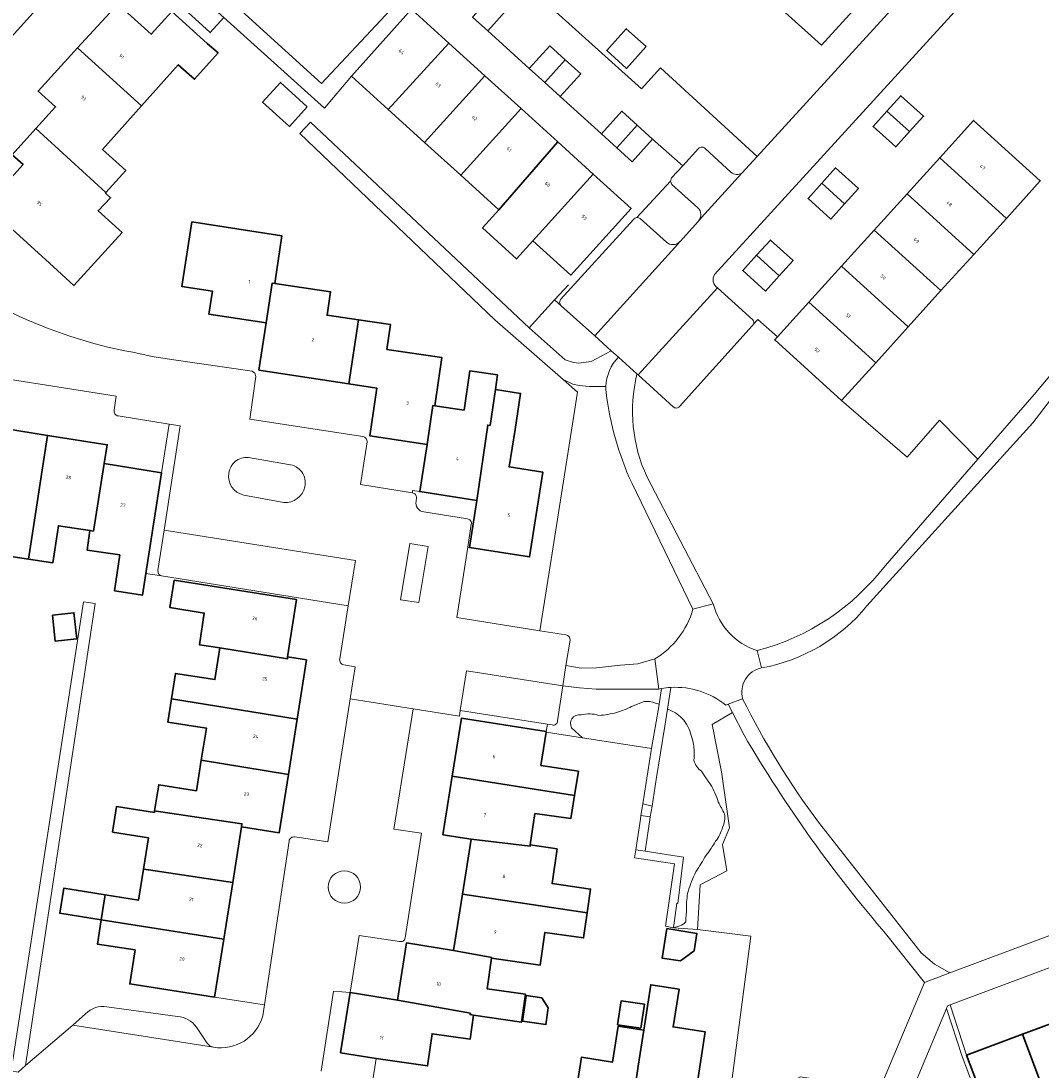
# Model space of a CAD drawing. Header units: metres. Extents: x 197700 to 204338, y 317132 to 325229.
# Tile 202 of 256: x 199331 to 199438, y 319526 to 319636. Entities that reach past the tile are written whole.
import ezdxf
from ezdxf.enums import TextEntityAlignment as Align

# ---------------------------------------------------------------- set-up
doc = ezdxf.new("R2010")
doc.units = ezdxf.units.M
for name, color, linetype, lineweight in [('B-WE-GR-BEPLANTING_CULTUUR_BODEMBEDEKKER-GV', 90, 'Continuous', 18), ('B-WE-GR-BEPLANTING_CULTUUR_HEESTERS-GV', 90, 'Continuous', 18), ('B-WE-IE-TERREINAFSCHEIDING_KUNSTMATIG_HEKWERK-G', 20, 'IE-TERREINAFSCHEIDING-KUNSTMATIG', 18), ('B-WE-OG-BEBOUWING-GV', 7, 'Continuous', 35), ('B-WE-OG-BEBOUWING-T18', 10, 'Continuous', 18), ('B-WE-OG-TERREIN_CULTUURSCHEIDING-GV', 7, 'Continuous', 18), ('B-WE-OG-TERREIN_ERF-GV', 7, 'Continuous', 18), ('B-WE-VH-VERHARDING_ASFALT-GV', 252, 'Continuous', 18), ('B-WE-VH-VERHARDING_BEDRIJFSVLOERPLAAT-GV', 252, 'Continuous', 18), ('B-WE-VH-VERHARDING_BETONSTRAATSTEEN-GV', 252, 'Continuous', 18), ('B-WE-VH-VERHARDING_FUNDERING_ZAND-GV', 7, 'Continuous', 18), ('B-WE-VH-VERHARDING_HALFVERHARDING_GRIND-GV', 252, 'Continuous', 18), ('B-WE-VH-VERHARDING_OPEN-GV', 252, 'Continuous', 18), ('B-WE-VH-VERHARDING_STRAATBAKSTEEN-GV', 252, 'Continuous', 18), ('B-WE-VH-VERHARDING_TEGEL-GV', 252, 'Continuous', 18)]:
    doc.layers.add(name, color=color, linetype=linetype, lineweight=lineweight)
doc.styles.add('NLCS-ISO-M200-T18', font='NLCS-ISO.ttf', dxfattribs={"height": 0.36})
doc.linetypes.add('IE-TERREINAFSCHEIDING-KUNSTMATIG', pattern='A,4,[82,NLCS.SHX,S=0.75,R=90,X=0,Y=0],4,-2', length=10)

msp = doc.modelspace()

# ---------------------------------------------------------------- linework, layer by layer
at = {"layer": 'B-WE-GR-BEPLANTING_CULTUUR_BODEMBEDEKKER-GV'}
for points in [[(199355.002, 319590.741, 0.4076755), (199352.951, 319589.074)], [(199352.951, 319589.074, 0.3942626), (199354.507, 319586.787)], [(199360.905, 319587.657, 0.4540024), (199359.215, 319590.003)], [(199358.698, 319586.005, 0.3760157), (199360.905, 319587.657)]]:
    msp.add_lwpolyline(points, format="xyb", dxfattribs=at)
for points in [[(199359.215, 319590.003), (199355.002, 319590.741)], [(199354.507, 319586.787), (199358.698, 319586.005)]]:
    msp.add_lwpolyline(points, dxfattribs=at)
msp.add_lwpolyline([(199371.928, 319581.716), (199370.939, 319575.83), (199372.874, 319575.522), (199373.845, 319581.403)], close=True, dxfattribs=at)
at = {"layer": 'B-WE-GR-BEPLANTING_CULTUUR_HEESTERS-GV'}
for points in [[(199402.091, 319616.875), (199399.365, 319619.337), (199399.212, 319619.666), (199395.696, 319615.858)], [(199396.065, 319615.764), (199398.802, 319613.299)], [(199400.236, 319613.368), (199402.152, 319615.487), (199402.154, 319615.489)], [(199400.213, 319613.342), (199400.236, 319613.368)], [(199388.855, 319562.415), (199390.024, 319561.352), (199397.242, 319560.236), (199397.964, 319564.421), (199398.035, 319564.87), (199397.645, 319564.998)], [(199396.47, 319565.167), (199395.158, 319564.65)], [(199398.908, 319564.354), (199398.633, 319562.576), (199397.721, 319557.008), (199397.31, 319554.19), (199397.105, 319553.08), (199397.1, 319553.054), (199396.56, 319549.48), (199400.576, 319548.844), (199399.997, 319543.992), (199399.878, 319544.024), (199399.558, 319541.465), (199400.189, 319541.668)], [(199403.426, 319556.48), (199402.947, 319557.174), (199402.465, 319557.865)]]:
    msp.add_lwpolyline(points, dxfattribs=at)
for points in [[(199402.154, 319615.489, 0.4103483), (199402.091, 319616.875)], [(199395.696, 319615.858, -0.1955494), (199396.065, 319615.764)], [(199398.802, 319613.299, 0.4146698), (199400.213, 319613.342)], [(199397.645, 319564.998, 0.1184188), (199396.47, 319565.167)], [(199389.864, 319563.768, 0.308635), (199388.896, 319563.345)], [(199391.728, 319563.708, 0.1426942), (199389.864, 319563.768)], [(199393.583, 319564.02, -0.0497303), (199391.728, 319563.708)], [(199395.158, 319564.65, -0.0510126), (199393.583, 319564.02)], [(199400.442, 319563.389, 0.1238786), (199398.908, 319564.354)], [(199388.896, 319563.345, 0.2699369), (199388.855, 319562.415)], [(199401.398, 319561.599, 0.1371091), (199400.442, 319563.389)], [(199401.705, 319560.123, 0.060229), (199401.398, 319561.599)], [(199401.675, 319558.985, 0.0492213), (199401.705, 319560.123)], [(199402.465, 319557.865, -0.1769284), (199401.675, 319558.985)], [(199404.24, 319554.653, 0.0516782), (199403.426, 319556.48)], [(199404.892, 319553.39, -0.0122617), (199404.24, 319554.653)], [(199404.689, 319551.981, 0.1555746), (199404.892, 319553.39)], [(199403.947, 319550.518, 0.0875139), (199404.689, 319551.981)], [(199402.98, 319549.062, 0.0299893), (199403.947, 319550.518)], [(199401.893, 319547.312, -0.0082341), (199402.98, 319549.062)], [(199401.071, 319545.259, -0.0448401), (199401.893, 319547.312)], [(199400.912, 319543.506, -0.0644995), (199401.071, 319545.259)], [(199400.829, 319542.081, -0.0077339), (199400.912, 319543.506)], [(199400.189, 319541.668, 0.160605), (199400.829, 319542.081)]]:
    msp.add_lwpolyline(points, format="xyb", dxfattribs=at)
msp.add_lwpolyline([(199387.09, 319607.238), (199384.431, 319604.318), (199388.185, 319600.961), (199389.075, 319600.671), (199389.608, 319600.626), (199390.914, 319600.787), (199393.013, 319601.916), (199391.283, 319603.47), (199387.766, 319606.624)], close=True, dxfattribs=at)
at = {"layer": 'B-WE-IE-TERREINAFSCHEIDING_KUNSTMATIG_HEKWERK-G'}
for points in [[(199384.431, 319604.318), (199361.489, 319625.845), (199360.394, 319624.679), (199380.824, 319605.162), (199387.993, 319598.885)], [(199388.534, 319608.823), (199387.09, 319607.238)], [(199387.09, 319607.238), (199384.431, 319604.318)], [(199410.447, 319603.362), (199408.364, 319605.171)], [(199387.993, 319598.885), (199389.494, 319597.571), (199386.635, 319579.392), (199385.534, 319572.584)], [(199417.159, 319596.71), (199424.024, 319590.747)], [(199431.426, 319590.541), (199427.42, 319594.629), (199424.024, 319590.747)], [(199390.024, 319561.352), (199386.197, 319561.943)], [(199397.242, 319560.236), (199390.024, 319561.352)], [(199402.056, 319541.297), (199399.558, 319541.465)], [(199405.133, 319521.452), (199407.632, 319540.596), (199402.056, 319541.297)], [(199356.687, 319533.388), (199351.453, 319534.193)], [(199430.248, 319528.132), (199428.527, 319533.393)]]:
    msp.add_lwpolyline(points, dxfattribs=at)
at = {"layer": 'B-WE-OG-BEBOUWING-GV'}
for points in [[(199410.909, 319637.661), (199415.035, 319633.933), (199421.265, 319640.757), (199417.129, 319644.533)], [(199350.048, 319638.956), (199348.641, 319637.392), (199351.007, 319635.243), (199352.414, 319636.807)], [(199380.084, 319635.417), (199382.234, 319637.787), (199380.632, 319639.24), (199378.482, 319636.87)], [(199343.806, 319627.576), (199347.649, 319631.871), (199349.353, 319630.347), (199351.822, 319633.106), (199350.68, 319634.083), (199346.979, 319637.445), (199344.81, 319635.058), (199341.308, 319638.233), (199337.103, 319633.635)], [(199375.996, 319634.145), (199372.147, 319637.636), (199372.091, 319637.686), (199365.796, 319630.675), (199369.657, 319627.172)], [(199396.67, 319633.767), (199394.596, 319635.635), (199392.55, 319633.364), (199394.625, 319631.495)], [(199373.456, 319623.725), (199379.785, 319630.709), (199375.996, 319634.145), (199369.657, 319627.172)], [(199332.723, 319625.178), (199340.069, 319618.479), (199342.147, 319620.801), (199339.702, 319622.989), (199343.806, 319627.576), (199337.103, 319633.635), (199332.963, 319629.108), (199334.786, 319627.458)], [(199386.045, 319630.002), (199388.198, 319632.383), (199386.58, 319633.846), (199384.427, 319631.464)], [(199388.198, 319632.383), (199386.045, 319630.002), (199387.663, 319628.54), (199389.815, 319630.921)], [(199361.161, 319627.475), (199358.352, 319630.018), (199356.489, 319627.96), (199359.299, 319625.417)], [(199379.785, 319630.709), (199373.456, 319623.725), (199377.241, 319620.292), (199383.569, 319627.276)], [(199421.912, 319627.012), (199424.286, 319624.867), (199425.739, 319626.475), (199423.364, 319628.62)], [(199381.247, 319616.657), (199387.414, 319623.789), (199383.569, 319627.276), (199377.241, 319620.292)], [(199393.59, 319623.162), (199395.746, 319625.541), (199394.14, 319626.996), (199391.984, 319624.617)], [(199424.286, 319624.867), (199421.912, 319627.012), (199420.459, 319625.404), (199422.833, 319623.259)], [(199395.746, 319625.541), (199393.59, 319623.162), (199395.195, 319621.708), (199397.351, 319624.087)], [(199434.419, 319615.779), (199437.973, 319619.706), (199430.974, 319626.041), (199427.433, 319622.129)], [(199340.069, 319618.479), (199332.723, 319625.178), (199330.249, 319622.444), (199331.384, 319621.417), (199327.488, 319617.124), (199334.149, 319611.072), (199336.713, 319608.743), (199341.755, 319614.291), (199339.242, 319616.575), (199340.551, 319617.938), (199340.029, 319618.434)], [(199387.414, 319623.789), (199381.247, 319616.657), (199379.537, 319614.773), (199383.107, 319611.534), (199384.817, 319613.418), (199391.13, 319620.418)], [(199424.011, 319618.348), (199430.996, 319611.998), (199434.419, 319615.779), (199427.433, 319622.129)], [(199415.088, 319619.462), (199417.472, 319617.312), (199418.916, 319618.914), (199416.532, 319621.064)], [(199384.817, 319613.418), (199388.772, 319609.83), (199395.099, 319616.818), (199391.13, 319620.418)], [(199417.472, 319617.312), (199415.088, 319619.462), (199413.644, 319617.86), (199416.028, 319615.71)], [(199430.996, 319611.998), (199424.011, 319618.348), (199420.582, 319614.559), (199427.567, 319608.209)], [(199349.055, 319615.423), (199348.774, 319613.586), (199348.02, 319608.654), (199351.233, 319608.163), (199350.863, 319605.741), (199356.869, 319604.823), (199357.497, 319608.994), (199357.758, 319608.955), (199358.5, 319613.949)], [(199427.567, 319608.209), (199420.582, 319614.559), (199417.159, 319610.778), (199424.145, 319604.428)], [(199410.63, 319609.756), (199412.075, 319611.36), (199409.69, 319613.509), (199408.246, 319611.906)], [(199410.63, 319609.756), (199408.246, 319611.906), (199406.801, 319610.302), (199409.186, 319608.153)], [(199413.737, 319606.997), (199420.729, 319600.654), (199424.145, 319604.428), (199417.159, 319610.778)], [(199365.514, 319598.428), (199366.525, 319605.145), (199363.237, 319605.634), (199363.602, 319608.087), (199357.758, 319608.955), (199357.497, 319608.994), (199356.869, 319604.823), (199356.096, 319599.876)], [(199417.159, 319596.71), (199420.729, 319600.654), (199413.737, 319606.997), (199410.447, 319603.362), (199410.16, 319603.045)], [(199365.514, 319598.428), (199368.458, 319597.975), (199367.707, 319592.999), (199373.713, 319592.079), (199374.341, 319596.178), (199374.519, 319596.152), (199375.268, 319601.194), (199369.513, 319602.048), (199369.899, 319604.644), (199366.525, 319605.145)], [(199373.713, 319592.079), (199372.954, 319587.157), (199378.949, 319586.233), (199380.074, 319594.128), (199380.321, 319594.085), (199380.88, 319597.849), (199381.108, 319599.382), (199378.213, 319599.812), (199377.601, 319595.694), (199374.519, 319596.152), (199374.341, 319596.178)], [(199382.934, 319593.673), (199383.526, 319597.432), (199380.88, 319597.849), (199380.321, 319594.085), (199380.074, 319594.128), (199378.949, 319586.233), (199378.181, 319581.295), (199384.454, 319580.319), (199385.851, 319589.184), (199382.315, 319589.742)], [(199331.967, 319580.081), (199333.947, 319593.042), (199328.102, 319593.959), (199326.676, 319584.961), (199330.027, 319584.467), (199329.436, 319580.454)], [(199333.947, 319593.042), (199331.967, 319580.081), (199334.515, 319579.705), (199335.085, 319583.577), (199338.396, 319583.089), (199338.758, 319583.025), (199339.898, 319590.083), (199340.208, 319592.059)], [(199340.96, 319576.754), (199341.215, 319576.715), (199343.894, 319576.299), (199344.248, 319578.577), (199345.887, 319589.133), (199339.898, 319590.083), (199338.758, 319583.025), (199338.396, 319583.089), (199338.093, 319581.029), (199341.516, 319580.525)], [(199359.095, 319569.839), (199360.039, 319575.847), (199347.22, 319577.873), (199346.766, 319575.001), (199350.379, 319574.433), (199349.857, 319571.111), (199352.006, 319570.773), (199359.092, 319569.625)], [(199334.473, 319574.219), (199334.761, 319571.493), (199337.005, 319571.731), (199336.716, 319574.457)], [(199360.098, 319563.302), (199361.081, 319569.525), (199359.095, 319569.839), (199359.092, 319569.625), (199352.006, 319570.773), (199351.484, 319567.457), (199347.349, 319568.108), (199346.931, 319565.449)], [(199346.931, 319565.449), (199346.548, 319563.018), (199350.591, 319562.382), (199350.06, 319559.009), (199359.186, 319557.531), (199360.098, 319563.302)], [(199376.36, 319557.351), (199389.177, 319555.306), (199389.579, 319557.851), (199385.648, 319558.472), (199386.197, 319561.943), (199386.207, 319562.008), (199377.318, 319563.413)], [(199354.267, 319552.029), (199358.218, 319551.405), (199359.186, 319557.531), (199350.06, 319559.009), (199349.558, 319555.817), (199345.599, 319556.44), (199345.171, 319553.715), (199345.574, 319553.656), (199354.317, 319552.351)], [(199376.36, 319557.351), (199375.388, 319551.204), (199378.351, 319550.735), (199384.512, 319550.009), (199384.532, 319550.135), (199385.012, 319553.43), (199388.799, 319552.912), (199389.177, 319555.306)], [(199344.002, 319547.604), (199344.516, 319547.518), (199353.35, 319546.219), (199354.267, 319552.029), (199354.317, 319552.351), (199345.574, 319553.656), (199345.171, 319553.715), (199345.144, 319553.545), (199341.193, 319554.167), (199340.771, 319551.484), (199344.519, 319550.895)], [(199390.492, 319543.021), (199390.849, 319545.506), (199386.819, 319546.085), (199387.343, 319549.731), (199384.532, 319550.135), (199384.512, 319550.009), (199378.351, 319550.735), (199377.431, 319544.973)], [(199344.002, 319547.604), (199343.492, 319544.363), (199339.975, 319544.916), (199339.94, 319544.695), (199339.567, 319542.305), (199352.414, 319540.285), (199353.35, 319546.219), (199344.516, 319547.518)], [(199339.567, 319542.305), (199339.94, 319544.695), (199339.975, 319544.916), (199335.643, 319545.597), (199335.232, 319542.987)], [(199376.492, 319539.086), (199380.496, 319538.357), (199380.484, 319538.278), (199385.582, 319537.545), (199386.076, 319540.978), (199390.114, 319540.397), (199390.492, 319543.021), (199377.431, 319544.973)], [(199352.414, 319540.285), (199339.567, 319542.305), (199339.169, 319539.752), (199343.122, 319539.136), (199342.567, 319535.579), (199351.453, 319534.193)], [(199398.846, 319541.376), (199398.354, 319538.29), (199400.263, 319537.985), (199401.696, 319539.042), (199401.989, 319540.875)], [(199376.492, 319539.086), (199371.554, 319539.871), (199370.615, 319533.881), (199378.254, 319532.5), (199378.234, 319532.36), (199378.583, 319532.292), (199383.598, 319531.57), (199384.02, 319534.506), (199380.024, 319535.081), (199380.484, 319538.278), (199380.496, 319538.357)], [(199395.495, 319522.593), (199401.492, 319521.665), (199402.874, 319530.555), (199399.499, 319531.074), (199400.127, 319535.014), (199397.165, 319535.486), (199396.844, 319533.472), (199396.416, 319530.72), (199395.828, 319526.973), (199395.857, 319526.968), (199395.22, 319522.641)], [(199365.668, 319534.668), (199364.665, 319528.366), (199368.397, 319527.772), (199369.603, 319527.58), (199373.768, 319526.989), (199374.25, 319530.351), (199378.222, 319529.779), (199378.583, 319532.292), (199378.234, 319532.36), (199378.254, 319532.5), (199370.615, 319533.881)], [(199384.088, 319534.361), (199383.703, 319531.682), (199386.167, 319531.327), (199386.417, 319533.062), (199385.728, 319534.125)], [(199396.116, 319530.928), (199396.509, 319533.441), (199394.071, 319533.822), (199393.678, 319531.309)], [(199436.098, 319530.299), (199438.983, 319522.683), (199439.025, 319522.569), (199444.721, 319524.71), (199443.975, 319526.693), (199441.602, 319532.338)], [(199388.435, 319518.63), (199394.718, 319517.644), (199395.495, 319522.593), (199395.22, 319522.641), (199395.857, 319526.968), (199395.828, 319526.973), (199396.416, 319530.72), (199393.749, 319531.137), (199393.162, 319527.388), (199389.89, 319527.898), (199389.363, 319524.543)], [(199433.1, 319520.577), (199436.141, 319521.724), (199437.504, 319518.113), (199440.171, 319519.119), (199438.893, 319522.519), (199439.025, 319522.569), (199438.983, 319522.683), (199436.098, 319530.299), (199430.248, 319528.132)]]:
    msp.add_lwpolyline(points, close=True, dxfattribs=at)
at = {"layer": 'B-WE-OG-TERREIN_CULTUURSCHEIDING-GV'}
for points in [[(199407.789, 319604.532), (199400.182, 319596.073)], [(199421.742, 319579.425), (199431.426, 319590.541), (199427.42, 319594.629), (199424.024, 319590.747), (199417.159, 319596.71), (199410.16, 319603.045), (199410.447, 319603.362), (199408.364, 319605.171), (199407.904, 319604.66)], [(199392.481, 319597.521), (199392.459, 319597.846), (199392.46, 319598.172), (199390.692, 319598.148), (199389.641, 319598.275), (199388.988, 319598.409), (199387.993, 319598.885), (199389.494, 319597.571), (199386.635, 319579.392), (199385.534, 319572.584), (199388.257, 319572.147)], [(199399.506, 319596.048), (199395.842, 319599.374), (199395.716, 319599.487), (199395.708, 319599.456)], [(199477.337, 319580.744), (199474.871, 319582.937), (199473.801, 319583.895), (199471.831, 319581.732), (199471.698, 319581.853), (199466.28, 319576.091), (199450.061, 319591.198), (199448.466, 319592.683), (199443.848, 319597.205), (199441.598, 319599.103), (199440.92, 319598.388), (199440.556, 319598.714), (199437.186, 319594.362), (199419.801, 319575.172)], [(199401.575, 319574.846), (199395.169, 319588.073)], [(199396.769, 319588.678), (199403.707, 319575.409)], [(199388.717, 319571.6), (199388.271, 319568.944), (199389.861, 319568.673), (199391.475, 319568.7), (199393.973, 319568.962), (199395.806, 319569.123), (199397.576, 319569.629)], [(199398.006, 319566.466), (199391.449, 319566.442), (199389.694, 319566.581), (199387.948, 319566.805), (199387.399, 319563.126)], [(199397.645, 319564.998), (199398.035, 319564.87), (199398.298, 319566.524)], [(199399.262, 319566.639), (199398.908, 319564.354)], [(199395.158, 319564.65), (199396.47, 319565.167)], [(199405.727, 319564.028), (199405.287, 319564.892), (199405.035, 319564.78)], [(199400.189, 319541.668), (199399.558, 319541.465), (199402.056, 319541.297), (199402.319, 319545.975), (199405.118, 319547.434), (199404.685, 319550.196), (199405.394, 319551.914), (199404.566, 319557.792), (199403.58, 319562.762), (199405.727, 319564.028)], [(199406.939, 319561.651), (199405.727, 319564.028), (199403.58, 319562.762), (199404.566, 319557.792), (199405.394, 319551.914), (199404.685, 319550.196), (199405.118, 319547.434), (199402.319, 319545.975), (199402.056, 319541.297), (199407.632, 319540.596), (199405.133, 319521.452)], [(199386.844, 319562.72), (199386.341, 319562.799), (199386.207, 319562.008), (199386.197, 319561.943), (199390.024, 319561.352), (199388.855, 319562.415)], [(199402.465, 319557.865), (199402.947, 319557.174), (199403.426, 319556.48)], [(199414.731, 319552.517), (199425.477, 319538.83), (199426.883, 319537.637), (199428.502, 319536.753)], [(199428.502, 319536.753), (199470.086, 319552.277)], [(199405.133, 319521.452), (199412.802, 319525.848), (199421.174, 319524.591), (199425.838, 319535.741), (199421.912, 319540.686)]]:
    msp.add_lwpolyline(points, dxfattribs=at)
for points in [[(199407.904, 319604.66, -0.1090162), (199407.789, 319604.532)], [(199395.708, 319599.456, 0.1695133), (199396.769, 319588.678)], [(199395.169, 319588.073, -0.0798466), (199392.481, 319597.521)], [(199400.182, 319596.073, -0.4390968), (199399.506, 319596.048)], [(199408.314, 319570.495, 0.1664833), (199421.742, 319579.425)], [(199397.576, 319569.629, 0.1922716), (199401.575, 319574.846)], [(199403.707, 319575.409, 0.2553324), (199408.314, 319570.495)], [(199419.801, 319575.172, -0.1794331), (199408.761, 319568.686)], [(199388.257, 319572.147, -0.4140142), (199388.717, 319571.6)], [(199408.761, 319568.686, 0.4312124), (199406.785, 319565.458)], [(199398.298, 319566.524, 0.0078984), (199398.006, 319566.466)], [(199405.035, 319564.78, 0.1881371), (199399.262, 319566.639)], [(199396.47, 319565.167, -0.1184188), (199397.645, 319564.998)], [(199406.785, 319565.458, 0.0455044), (199414.731, 319552.517)], [(199388.896, 319563.345, -0.308635), (199389.864, 319563.768)], [(199389.864, 319563.768, -0.1426942), (199391.728, 319563.708)], [(199391.728, 319563.708, 0.0497303), (199393.583, 319564.02)], [(199393.583, 319564.02, 0.0510126), (199395.158, 319564.65)], [(199398.908, 319564.354, -0.1238786), (199400.442, 319563.389)], [(199387.399, 319563.126, -0.5151282), (199386.844, 319562.72)], [(199388.855, 319562.415, -0.2699369), (199388.896, 319563.345)], [(199400.442, 319563.389, -0.1371091), (199401.398, 319561.599)], [(199401.398, 319561.599, -0.060229), (199401.705, 319560.123)], [(199421.912, 319540.686, -0.0455735), (199406.939, 319561.651)], [(199401.705, 319560.123, -0.0492213), (199401.675, 319558.985)], [(199401.675, 319558.985, 0.1769284), (199402.465, 319557.865)], [(199403.426, 319556.48, -0.0516782), (199404.24, 319554.653)], [(199404.24, 319554.653, 0.0122617), (199404.892, 319553.39)], [(199404.892, 319553.39, -0.1555746), (199404.689, 319551.981)], [(199404.689, 319551.981, -0.0875139), (199403.947, 319550.518)], [(199403.947, 319550.518, -0.0299893), (199402.98, 319549.062)], [(199402.98, 319549.062, 0.0082341), (199401.893, 319547.312)], [(199401.893, 319547.312, 0.0448401), (199401.071, 319545.259)], [(199401.071, 319545.259, 0.0644995), (199400.912, 319543.506)], [(199400.912, 319543.506, 0.0077339), (199400.829, 319542.081)], [(199400.829, 319542.081, -0.160605), (199400.189, 319541.668)]]:
    msp.add_lwpolyline(points, format="xyb", dxfattribs=at)
for points in [[(199422.174, 319518.746), (199423.626, 319518.131), (199425.013, 319517.378), (199435.731, 319511.284), (199432.629, 319520.408), (199431.488, 319523.431), (199429.776, 319527.966), (199428.132, 319532.991)], [(199435.731, 319511.284), (199436.385, 319510.912), (199433.1, 319520.577), (199430.248, 319528.132), (199428.527, 319533.393), (199428.258, 319533.292), (199428.132, 319532.991), (199429.776, 319527.966), (199431.488, 319523.431), (199432.629, 319520.408)]]:
    msp.add_lwpolyline(points, close=True, dxfattribs=at)
at = {"layer": 'B-WE-OG-TERREIN_ERF-GV'}
for points in [[(199394.535, 319660.165), (199398.713, 319656.37), (199402.732, 319652.72), (199406.685, 319649.129), (199410.475, 319645.687), (199412.905, 319648.389), (199417.129, 319644.533), (199421.265, 319640.757), (199415.035, 319633.933), (199410.909, 319637.661), (199407.095, 319641.107), (199404.688, 319638.456), (199400.469, 319642.288), (199396.516, 319645.878), (199392.935, 319649.13), (199392.511, 319649.515), (199388.336, 319653.307), (199379.96, 319643.984), (199396.172, 319629.359), (199398.169, 319631.54), (199408.304, 319622.25), (199428.993, 319644.916)], [(199447.156, 319657.335), (199403.855, 319609.904)], [(199354.65, 319637.158), (199362.649, 319629.923), (199375.581, 319643.736)], [(199336.669, 319642.022), (199328.803, 319633.318)], [(199372.147, 319637.636), (199375.996, 319634.145), (199379.785, 319630.709), (199383.569, 319627.276), (199387.414, 319623.789), (199391.13, 319620.418), (199395.099, 319616.818), (199388.772, 319609.83), (199384.817, 319613.418), (199383.107, 319611.534), (199379.537, 319614.773), (199381.247, 319616.657), (199377.241, 319620.292), (199373.456, 319623.725), (199369.657, 319627.172), (199365.796, 319630.675), (199362.983, 319627.331), (199352.414, 319636.807), (199351.007, 319635.243), (199348.641, 319637.392)], [(199395.696, 319615.858), (199399.212, 319619.666), (199399.327, 319620.028), (199400.511, 319621.281), (199397.351, 319624.087), (199395.195, 319621.708), (199393.59, 319623.162), (199391.984, 319624.617), (199387.663, 319628.54), (199386.045, 319630.002), (199384.427, 319631.464), (199380.084, 319635.417), (199378.482, 319636.87)], [(199367.428, 319592.357), (199366.745, 319587.886), (199372.18, 319587.015), (199372.203, 319587.281), (199372.954, 319587.157), (199373.713, 319592.079), (199367.707, 319592.999), (199368.458, 319597.975), (199365.514, 319598.428), (199356.096, 319599.876), (199356.869, 319604.823), (199350.863, 319605.741), (199351.233, 319608.163), (199348.02, 319608.654), (199348.774, 319613.586), (199349.055, 319615.423), (199358.5, 319613.949), (199357.758, 319608.955), (199363.602, 319608.087), (199363.237, 319605.634), (199366.525, 319605.145), (199369.899, 319604.644), (199369.513, 319602.048), (199375.268, 319601.194), (199374.519, 319596.152), (199377.601, 319595.694), (199378.213, 319599.812), (199381.108, 319599.382), (199380.88, 319597.849), (199383.526, 319597.432), (199382.934, 319593.673), (199382.315, 319589.742), (199385.851, 319589.184), (199384.454, 319580.319), (199378.181, 319581.295), (199377.995, 319581.328), (199376.853, 319573.977), (199385.534, 319572.584), (199386.635, 319579.392), (199389.494, 319597.571), (199387.993, 319598.885), (199380.824, 319605.162), (199360.394, 319624.679), (199361.489, 319625.845), (199384.431, 319604.318), (199387.09, 319607.238), (199387.766, 319606.624), (199387.613, 319606.96), (199387.718, 319607.293), (199395.366, 319615.668)], [(199407.904, 319604.66), (199408.364, 319605.171), (199410.447, 319603.362), (199413.737, 319606.997), (199417.159, 319610.778), (199420.582, 319614.559), (199424.011, 319618.348), (199427.433, 319622.129), (199430.974, 319626.041), (199437.973, 319619.706), (199434.419, 319615.779), (199430.996, 319611.998), (199427.567, 319608.209), (199424.145, 319604.428), (199420.729, 319600.654), (199417.159, 319596.71), (199424.024, 319590.747), (199427.42, 319594.629), (199431.426, 319590.541), (199437.345, 319597.335), (199440.966, 319601.671)], [(199404.17, 319608.503), (199407.84, 319605.15)], [(199342.888, 319601.752), (199344.907, 319601.32), (199346.948, 319600.996), (199355.387, 319599.778), (199355.685, 319599.571), (199355.775, 319599.221), (199355.137, 319594.757), (199367.003, 319592.912)], [(199340.944, 319595.694), (199341.137, 319597.154), (199323.409, 319599.956)], [(199341.215, 319576.715), (199340.96, 319576.754), (199341.516, 319580.525), (199338.093, 319581.029), (199338.396, 319583.089), (199335.085, 319583.577), (199334.515, 319579.705), (199331.967, 319580.081), (199329.436, 319580.454), (199330.027, 319584.467), (199326.676, 319584.961), (199323.419, 319585.441), (199322.856, 319581.619), (199320.059, 319582.056), (199322.066, 319594.906), (199328.102, 319593.959), (199333.947, 319593.042), (199340.208, 319592.059), (199339.898, 319590.083), (199345.887, 319589.133), (199346.698, 319594.235), (199341.362, 319595.087)], [(199364.567, 319569.621), (199365.465, 319575.198), (199345.882, 319578.317), (199344.248, 319578.577), (199343.894, 319576.299), (199341.215, 319576.715)], [(199306.792, 319573.697), (199308.322, 319533.641), (199308.363, 319531.678), (199308.357, 319529.716), (199311.888, 319529.164), (199312.788, 319533.82), (199324.757, 319532.464), (199324.186, 319527.341), (199330.126, 319526.461), (199337.734, 319575.612), (199338.945, 319575.443), (199331.65, 319527.026), (199336.607, 319531.242), (199337.942, 319532.454)], [(199359.862, 319550.973), (199363.325, 319550.45), (199365.676, 319565.449), (199366.2, 319568.793), (199364.994, 319569.023)], [(199378.351, 319550.735), (199375.388, 319551.204), (199376.36, 319557.351), (199377.318, 319563.413), (199386.207, 319562.008), (199386.341, 319562.799), (199377.199, 319564.225), (199377.108, 319563.646), (199372.248, 319564.411), (199370.254, 319551.804), (199373.122, 319551.382), (199371.413, 319540.398)], [(199390.374, 319510.629), (199404.362, 319515.548), (199405.133, 319521.452), (199407.632, 319540.596), (199402.056, 319541.297), (199399.558, 319541.465), (199398.711, 319541.636), (199399.639, 319548.154), (199395.471, 319548.799), (199395.598, 319549.642), (199396.077, 319552.836), (199396.135, 319553.215), (199396.324, 319554.44), (199397.208, 319560.041), (199397.242, 319560.236), (199390.024, 319561.352), (199386.197, 319561.943), (199385.648, 319558.472), (199389.579, 319557.851), (199389.177, 319555.306), (199388.799, 319552.912), (199385.012, 319553.43), (199384.532, 319550.135)], [(199356.512, 319532.222), (199356.687, 319533.388), (199359.254, 319550.546)], [(199370.825, 319540.026), (199366.593, 319540.668), (199365.668, 319534.668), (199370.615, 319533.881), (199371.554, 319539.871), (199376.492, 319539.086), (199377.431, 319544.973), (199378.351, 319550.735)], [(199384.532, 319550.135), (199387.343, 319549.731), (199386.819, 319546.085), (199390.849, 319545.506), (199390.492, 319543.021), (199390.114, 319540.397), (199386.076, 319540.978), (199385.582, 319537.545), (199380.484, 319538.278), (199380.024, 319535.081), (199384.02, 319534.506), (199383.598, 319531.57), (199378.583, 319532.292), (199378.222, 319529.779), (199374.25, 319530.351), (199373.768, 319526.989), (199369.603, 319527.58), (199368.397, 319527.772), (199367.003, 319518.743)], [(199472.049, 319549.673), (199428.527, 319533.393), (199430.248, 319528.132), (199436.098, 319530.299), (199441.602, 319532.338)], [(199340.158, 319533.196), (199347.583, 319532.177)], [(199349.549, 319531.053), (199350.682, 319529.358), (199350.997, 319529.075), (199351.329, 319528.952)]]:
    msp.add_lwpolyline(points, dxfattribs=at)
for points in [[(199350.68, 319634.083), (199351.822, 319633.106), (199349.353, 319630.347), (199347.649, 319631.871), (199343.806, 319627.576), (199339.702, 319622.989), (199342.147, 319620.801), (199340.069, 319618.479), (199340.029, 319618.434), (199340.551, 319617.938), (199339.242, 319616.575), (199341.755, 319614.291), (199336.713, 319608.743), (199334.149, 319611.072), (199327.488, 319617.124), (199331.384, 319621.417), (199330.249, 319622.444), (199332.723, 319625.178), (199334.786, 319627.458), (199332.963, 319629.108), (199337.103, 319633.635), (199341.308, 319638.233), (199344.81, 319635.058), (199346.979, 319637.445)], [(199396.67, 319633.767), (199394.625, 319631.495), (199392.55, 319633.364), (199394.596, 319635.635)], [(199361.161, 319627.475), (199359.299, 319625.417), (199356.489, 319627.96), (199358.352, 319630.018)], [(199424.286, 319624.867), (199422.833, 319623.259), (199420.459, 319625.404), (199421.912, 319627.012), (199423.364, 319628.62), (199425.739, 319626.475)], [(199415.088, 319619.462), (199416.532, 319621.064), (199418.916, 319618.914), (199417.472, 319617.312), (199416.028, 319615.71), (199413.644, 319617.86)], [(199408.246, 319611.906), (199409.69, 319613.509), (199412.075, 319611.36), (199410.63, 319609.756), (199409.186, 319608.153), (199406.801, 319610.302)], [(199339.975, 319544.916), (199343.492, 319544.363), (199344.002, 319547.604), (199344.519, 319550.895), (199340.771, 319551.484), (199341.193, 319554.167), (199345.144, 319553.545), (199345.171, 319553.715), (199345.599, 319556.44), (199349.558, 319555.817), (199350.06, 319559.009), (199350.591, 319562.382), (199346.548, 319563.018), (199346.931, 319565.449), (199347.349, 319568.108), (199351.484, 319567.457), (199352.006, 319570.773), (199349.857, 319571.111), (199350.379, 319574.433), (199346.766, 319575.001), (199347.22, 319577.873), (199360.039, 319575.847), (199359.095, 319569.839), (199361.081, 319569.525), (199360.098, 319563.302), (199359.186, 319557.531), (199358.218, 319551.405), (199354.267, 319552.029), (199353.35, 319546.219), (199352.414, 319540.285), (199351.453, 319534.193), (199342.567, 319535.579), (199343.122, 319539.136), (199339.169, 319539.752), (199339.567, 319542.305), (199335.232, 319542.987), (199335.643, 319545.597)], [(199334.473, 319574.219), (199336.716, 319574.457), (199337.005, 319571.731), (199334.761, 319571.493)], [(199398.846, 319541.376), (199401.989, 319540.875), (199401.696, 319539.042), (199400.263, 319537.985), (199398.354, 319538.29)], [(199397.165, 319535.486), (199400.127, 319535.014), (199399.499, 319531.074), (199402.874, 319530.555), (199401.492, 319521.665), (199395.495, 319522.593), (199394.718, 319517.644), (199388.435, 319518.63), (199389.363, 319524.543), (199389.89, 319527.898), (199393.162, 319527.388), (199393.749, 319531.137), (199396.416, 319530.72), (199396.844, 319533.472)], [(199384.088, 319534.361), (199385.728, 319534.125), (199386.417, 319533.062), (199386.167, 319531.327), (199383.703, 319531.682)], [(199396.116, 319530.928), (199393.678, 319531.309), (199394.071, 319533.822), (199396.509, 319533.441)]]:
    msp.add_lwpolyline(points, close=True, dxfattribs=at)
for points in [[(199395.366, 319615.668, -0.1954496), (199395.696, 319615.858)], [(199403.855, 319609.904, 0.4306244), (199404.17, 319608.503)], [(199330.178, 319605.908, 0.067966), (199342.888, 319601.752)], [(199407.84, 319605.15, -0.3373258), (199407.904, 319604.66)], [(199341.362, 319595.087, -0.4825331), (199340.944, 319595.694)], [(199367.003, 319592.912, -0.426604), (199367.428, 319592.357)], [(199364.994, 319569.023, -0.4241423), (199364.567, 319569.621)], [(199359.254, 319550.546, -0.4201144), (199359.862, 319550.973)], [(199371.413, 319540.398, -0.4673844), (199370.825, 319540.026)], [(199337.942, 319532.454, -0.2424931), (199340.158, 319533.196)], [(199347.583, 319532.177, -0.220287), (199349.549, 319531.053)], [(199351.329, 319528.952, 0.3825529), (199356.512, 319532.222)]]:
    msp.add_lwpolyline(points, format="xyb", dxfattribs=at)
at = {"layer": 'B-WE-VH-VERHARDING_ASFALT-GV'}
for points in [[(199393.771, 319601.235, 0.1881457), (199392.46, 319598.172)], [(199396.769, 319588.678, -0.1695133), (199395.708, 319599.456)], [(199392.481, 319597.521, 0.0798466), (199395.169, 319588.073)], [(199414.731, 319552.517, -0.0455044), (199406.785, 319565.458)], [(199406.939, 319561.651, 0.0455735), (199421.912, 319540.686)]]:
    msp.add_lwpolyline(points, format="xyb", dxfattribs=at)
for points in [[(199395.716, 319599.487), (199393.771, 319601.235)], [(199395.708, 319599.456), (199395.716, 319599.487)], [(199392.46, 319598.172), (199392.459, 319597.846), (199392.481, 319597.521)], [(199395.169, 319588.073), (199401.575, 319574.846), (199403.707, 319575.409), (199396.769, 319588.678)], [(199406.785, 319565.458), (199405.287, 319564.892), (199405.727, 319564.028), (199406.939, 319561.651)], [(199421.912, 319540.686), (199425.838, 319535.741), (199428.502, 319536.753), (199426.883, 319537.637), (199425.477, 319538.83), (199414.731, 319552.517)]]:
    msp.add_lwpolyline(points, dxfattribs=at)
at = {"layer": 'B-WE-VH-VERHARDING_BEDRIJFSVLOERPLAAT-GV'}
msp.add_lwpolyline([(199397.105, 319553.08), (199397.31, 319554.19), (199396.324, 319554.44), (199396.135, 319553.215)], close=True, dxfattribs=at)
at = {"layer": 'B-WE-VH-VERHARDING_BETONSTRAATSTEEN-GV'}
for points in [[(199403.855, 319609.904), (199447.156, 319657.335), (199443.466, 319660.806), (199439.573, 319656.519), (199439.452, 319656.386), (199435.66, 319652.211)], [(199428.993, 319644.916), (199408.304, 319622.25), (199406.71, 319620.528), (199402.482, 319615.852), (199402.154, 319615.489), (199402.152, 319615.487), (199400.236, 319613.368), (199400.213, 319613.342), (199399.98, 319613.085), (199391.283, 319603.47), (199393.013, 319601.916), (199393.771, 319601.235)], [(199393.771, 319601.235), (199395.716, 319599.487), (199395.842, 319599.374), (199404.17, 319608.503)], [(199367.003, 319592.912), (199355.137, 319594.757), (199355.775, 319599.221), (199355.685, 319599.571), (199355.387, 319599.778), (199346.948, 319600.996), (199344.907, 319601.32), (199342.888, 319601.752)], [(199323.409, 319599.956), (199341.137, 319597.154), (199340.944, 319595.694)], [(199341.362, 319595.087), (199346.698, 319594.235), (199347.854, 319594.051), (199346.158, 319583.131), (199366.221, 319579.935), (199365.465, 319575.198), (199364.567, 319569.621)], [(199372.18, 319587.015), (199366.745, 319587.886), (199367.428, 319592.357)], [(199355.002, 319590.741), (199359.215, 319590.003)], [(199358.698, 319586.005), (199354.507, 319586.787)], [(199372.569, 319586.142), (199372.604, 319586.5)], [(199377.945, 319584.302), (199373.364, 319585.031)], [(199388.257, 319572.147), (199385.534, 319572.584), (199376.853, 319573.977), (199377.995, 319581.328), (199378.356, 319583.731)], [(199364.994, 319569.023), (199366.2, 319568.793), (199365.676, 319565.449), (199372.248, 319564.411), (199377.108, 319563.646), (199377.199, 319564.225), (199377.853, 319568.385), (199387.948, 319566.805), (199388.271, 319568.944), (199388.717, 319571.6)], [(199371.413, 319540.398), (199373.122, 319551.382), (199370.254, 319551.804), (199372.248, 319564.411), (199365.676, 319565.449), (199363.325, 319550.45), (199359.862, 319550.973)], [(199359.254, 319550.546), (199356.687, 319533.388), (199356.512, 319532.222)], [(199362.614, 319526.453), (199363.929, 319534.827), (199365.668, 319534.668), (199366.593, 319540.668), (199370.825, 319540.026)], [(199351.329, 319528.952), (199336.607, 319531.242), (199331.65, 319527.026), (199330.858, 319526.352), (199330.126, 319526.461), (199324.186, 319527.341), (199311.888, 319529.164), (199308.357, 319529.716), (199308.236, 319524.706)]]:
    msp.add_lwpolyline(points, dxfattribs=at)
for points in [[(199404.17, 319608.503, -0.4306244), (199403.855, 319609.904)], [(199342.888, 319601.752, -0.067966), (199330.178, 319605.908)], [(199340.944, 319595.694, 0.4825331), (199341.362, 319595.087)], [(199367.428, 319592.357, 0.426604), (199367.003, 319592.912)], [(199352.951, 319589.074, -0.4076755), (199355.002, 319590.741)], [(199354.507, 319586.787, -0.3942626), (199352.951, 319589.074)], [(199359.215, 319590.003, -0.4540024), (199360.905, 319587.657)], [(199360.905, 319587.657, -0.3760157), (199358.698, 319586.005)], [(199372.604, 319586.5, 0.42053), (199372.18, 319587.015)], [(199373.364, 319585.031, -0.4397546), (199372.569, 319586.142)], [(199378.356, 319583.731, 0.4500992), (199377.945, 319584.302)], [(199388.717, 319571.6, 0.4140142), (199388.257, 319572.147)], [(199364.567, 319569.621, 0.4241423), (199364.994, 319569.023)], [(199359.862, 319550.973, 0.4201144), (199359.254, 319550.546)], [(199363.364, 319545.732, -1), (199366.74, 319545.732)], [(199366.74, 319545.732, 1), (199363.364, 319545.732)], [(199366.74, 319545.732, -1), (199363.364, 319545.732)], [(199363.364, 319545.732, 1), (199366.74, 319545.732)], [(199370.825, 319540.026, 0.4673844), (199371.413, 319540.398)], [(199356.512, 319532.222, -0.3825529), (199351.329, 319528.952)]]:
    msp.add_lwpolyline(points, format="xyb", dxfattribs=at)
msp.add_lwpolyline([(199371.928, 319581.716), (199373.845, 319581.403), (199372.874, 319575.522), (199370.939, 319575.83)], close=True, dxfattribs=at)
at = {"layer": 'B-WE-VH-VERHARDING_FUNDERING_ZAND-GV'}
for points in [[(199398.298, 319566.524), (199398.035, 319564.87), (199397.964, 319564.421), (199397.242, 319560.236), (199397.208, 319560.041), (199396.324, 319554.44), (199397.31, 319554.19), (199397.721, 319557.008), (199398.633, 319562.576), (199398.908, 319564.354)], [(199398.908, 319564.354), (199399.262, 319566.639)]]:
    msp.add_lwpolyline(points, dxfattribs=at)
msp.add_lwpolyline([(199399.262, 319566.639, 0.0283476), (199398.298, 319566.524)], format="xyb", dxfattribs=at)
at = {"layer": 'B-WE-VH-VERHARDING_HALFVERHARDING_GRIND-GV'}
msp.add_lwpolyline([(199396.56, 319549.48), (199397.1, 319553.054), (199397.105, 319553.08), (199396.135, 319553.215), (199396.077, 319552.836), (199395.598, 319549.642)], close=True, dxfattribs=at)
at = {"layer": 'B-WE-VH-VERHARDING_OPEN-GV'}
msp.add_lwpolyline([(199393.771, 319601.235), (199393.013, 319601.916), (199390.914, 319600.787), (199389.608, 319600.626), (199389.075, 319600.671), (199388.185, 319600.961), (199384.431, 319604.318), (199361.489, 319625.845), (199360.394, 319624.679), (199380.824, 319605.162), (199387.993, 319598.885), (199388.988, 319598.409), (199389.641, 319598.275), (199390.692, 319598.148), (199392.46, 319598.172)], dxfattribs=at)
msp.add_lwpolyline([(199392.46, 319598.172, -0.1881457), (199393.771, 319601.235)], format="xyb", dxfattribs=at)
msp.add_lwpolyline([(199330.126, 319526.461), (199330.858, 319526.352), (199331.65, 319527.026), (199338.945, 319575.443), (199337.734, 319575.612)], close=True, dxfattribs=at)
at = {"layer": 'B-WE-VH-VERHARDING_STRAATBAKSTEEN-GV'}
msp.add_lwpolyline([(199399.558, 319541.465), (199399.878, 319544.024), (199399.997, 319543.992), (199400.576, 319548.844), (199396.56, 319549.48), (199395.598, 319549.642), (199395.471, 319548.799), (199399.639, 319548.154), (199398.711, 319541.636)], close=True, dxfattribs=at)
at = {"layer": 'B-WE-VH-VERHARDING_TEGEL-GV'}
for points in [[(199396.178, 319666.525), (199393.757, 319663.812), (199375.517, 319643.792), (199375.581, 319643.736), (199376.928, 319642.548), (199379.03, 319640.693), (199380.632, 319639.24), (199382.234, 319637.787), (199380.084, 319635.417), (199384.427, 319631.464), (199386.58, 319633.846), (199388.198, 319632.383), (199389.815, 319630.921), (199387.663, 319628.54), (199391.984, 319624.617), (199394.14, 319626.996), (199395.746, 319625.541), (199397.351, 319624.087)], [(199406.71, 319620.528), (199408.304, 319622.25), (199398.169, 319631.54), (199396.172, 319629.359), (199379.96, 319643.984), (199388.336, 319653.307), (199394.535, 319660.165), (199399.427, 319665.574), (199399.269, 319665.717), (199398.938, 319665.547), (199398.58, 319665.644), (199397.583, 319666.566)], [(199327.47, 319634.184), (199327.643, 319634.37), (199328.803, 319633.318), (199336.669, 319642.022)], [(199397.351, 319624.087), (199400.511, 319621.281), (199402.17, 319623.087)], [(199402.17, 319623.087), (199400.511, 319621.281)], [(199405.552, 319620.609), (199402.886, 319623.049)], [(199402.886, 319623.049), (199405.552, 319620.609)], [(199400.511, 319621.281), (199399.327, 319620.028), (199399.212, 319619.666), (199399.365, 319619.337), (199402.091, 319616.875)], [(199402.154, 319615.489), (199402.482, 319615.852), (199406.71, 319620.528)], [(199395.366, 319615.668), (199387.718, 319607.293), (199387.613, 319606.96), (199387.766, 319606.624), (199391.283, 319603.47), (199399.98, 319613.085), (199400.213, 319613.342)], [(199398.802, 319613.299), (199396.065, 319615.764)], [(199419.801, 319575.172), (199437.186, 319594.362), (199440.556, 319598.714), (199453.379, 319612.019), (199451.811, 319613.433), (199444.856, 319605.768), (199440.966, 319601.671), (199437.345, 319597.335), (199431.426, 319590.541), (199421.742, 319579.425)], [(199407.84, 319605.15), (199404.17, 319608.503), (199395.842, 319599.374), (199399.506, 319596.048)], [(199400.182, 319596.073), (199407.789, 319604.532)], [(199378.356, 319583.731), (199377.995, 319581.328), (199378.181, 319581.295), (199378.949, 319586.233), (199372.954, 319587.157), (199372.203, 319587.281), (199372.18, 319587.015)], [(199372.604, 319586.5), (199372.569, 319586.142)], [(199373.364, 319585.031), (199377.945, 319584.302)], [(199403.707, 319575.409), (199401.575, 319574.846)], [(199408.761, 319568.686), (199408.314, 319570.495)], [(199408.314, 319570.495), (199408.761, 319568.686)], [(199397.576, 319569.629), (199398.006, 319566.466)], [(199387.948, 319566.805), (199377.853, 319568.385), (199377.199, 319564.225), (199386.341, 319562.799), (199386.844, 319562.72)], [(199387.399, 319563.126), (199387.948, 319566.805)], [(199405.035, 319564.78), (199405.287, 319564.892), (199406.785, 319565.458)], [(199470.086, 319552.277), (199428.502, 319536.753), (199425.838, 319535.741), (199421.174, 319524.591), (199419.016, 319519.433), (199422.174, 319518.746), (199428.132, 319532.991), (199428.258, 319533.292), (199428.527, 319533.393), (199472.049, 319549.673), (199477.669, 319550.647), (199480.971, 319550.698), (199494.317, 319550.609), (199498.025, 319550.565), (199501.728, 319550.361)], [(199367.003, 319518.743), (199368.397, 319527.772), (199364.665, 319528.366), (199365.668, 319534.668), (199363.929, 319534.827), (199362.614, 319526.453)], [(199347.583, 319532.177), (199340.158, 319533.196)], [(199337.942, 319532.454), (199336.607, 319531.242), (199351.329, 319528.952), (199350.997, 319529.075), (199350.682, 319529.358), (199349.549, 319531.053)]]:
    msp.add_lwpolyline(points, dxfattribs=at)
for points in [[(199375.581, 319643.736), (199362.649, 319629.923), (199354.65, 319637.158), (199347.83, 319643.384), (199345.5, 319645.644), (199344.247, 319644.265), (199341.2, 319647.034), (199340.109, 319645.828), (199344.323, 319642.09), (199345.262, 319643.219), (199350.048, 319638.956), (199352.414, 319636.807), (199362.983, 319627.331), (199365.796, 319630.675), (199372.091, 319637.686), (199372.147, 319637.636), (199376.928, 319642.548)], [(199346.698, 319594.235), (199345.887, 319589.133), (199344.248, 319578.577), (199345.882, 319578.317), (199345.574, 319578.521), (199345.499, 319578.884), (199346.158, 319583.131), (199347.854, 319594.051)], [(199346.158, 319583.131), (199345.499, 319578.884), (199345.574, 319578.521), (199345.882, 319578.317), (199365.465, 319575.198), (199366.221, 319579.935)], [(199398.006, 319566.466), (199397.576, 319569.629), (199395.806, 319569.123), (199393.973, 319568.962), (199391.475, 319568.7), (199389.861, 319568.673), (199388.271, 319568.944), (199387.948, 319566.805), (199389.694, 319566.581), (199391.449, 319566.442)]]:
    msp.add_lwpolyline(points, close=True, dxfattribs=at)
for points in [[(199402.886, 319623.049, 0.4887845), (199402.17, 319623.087)], [(199402.17, 319623.087, -0.4887845), (199402.886, 319623.049)], [(199406.71, 319620.528, -0.3325343), (199405.552, 319620.609)], [(199405.552, 319620.609, 0.3325343), (199406.71, 319620.528)], [(199402.091, 319616.875, -0.4103483), (199402.154, 319615.489)], [(199395.696, 319615.858, 0.1954496), (199395.366, 319615.668)], [(199396.065, 319615.764, 0.1955494), (199395.696, 319615.858)], [(199400.213, 319613.342, -0.4146698), (199398.802, 319613.299)], [(199407.789, 319604.532, 0.1090162), (199407.904, 319604.66)], [(199407.904, 319604.66, 0.3373258), (199407.84, 319605.15)], [(199399.506, 319596.048, 0.4390968), (199400.182, 319596.073)], [(199372.18, 319587.015, -0.42053), (199372.604, 319586.5)], [(199372.569, 319586.142, 0.4397546), (199373.364, 319585.031)], [(199377.945, 319584.302, -0.4500992), (199378.356, 319583.731)], [(199421.742, 319579.425, -0.1664833), (199408.314, 319570.495)], [(199401.575, 319574.846, -0.1922716), (199397.576, 319569.629)], [(199408.314, 319570.495, -0.2553324), (199403.707, 319575.409)], [(199408.761, 319568.686, 0.1794331), (199419.801, 319575.172)], [(199406.785, 319565.458, -0.4312124), (199408.761, 319568.686)], [(199398.006, 319566.466, -0.0078984), (199398.298, 319566.524)], [(199398.298, 319566.524, -0.0283476), (199399.262, 319566.639)], [(199399.262, 319566.639, -0.1881371), (199405.035, 319564.78)], [(199386.844, 319562.72, 0.5151282), (199387.399, 319563.126)], [(199340.158, 319533.196, 0.2424931), (199337.942, 319532.454)], [(199349.549, 319531.053, 0.220287), (199347.583, 319532.177)]]:
    msp.add_lwpolyline(points, format="xyb", dxfattribs=at)

# ---------------------------------------------------------------- texts
at = {"layer": 'B-WE-OG-BEBOUWING-T18', "style": 'NLCS-ISO-M200-T18'}
for s, rotation, p in [('91', 317.6, (199341.699, 319632.733)), ('64', 317.8, (199371.05, 319633.23)), ('63', 317.8, (199374.876, 319629.761)), ('93', 317.6, (199337.716, 319628.378)), ('62', 317.8, (199378.701, 319626.292)), ('61', 317.8, (199382.318, 319623.01)), ('47', 317.9, (199431.922, 319621.128)), ('60', 317.8, (199386.352, 319619.352)), ('95', 317.8, (199333.098, 319617.354)), ('48', 317.9, (199428.453, 319617.295)), ('59', 317.8, (199390.186, 319615.874)), ('49', 317.9, (199424.984, 319613.462)), ('50', 317.9, (199421.515, 319609.63)), ('1', 351.4, (199355.094, 319609.141)), ('51', 317.9, (199417.857, 319605.588)), ('2', 351.3, (199361.76, 319603.052)), ('52', 317.9, (199414.577, 319601.964)), ('3', 351.3, (199371.662, 319596.44)), ('4', 351.3, (199376.908, 319590.595)), ('28', 351.1, (199336.146, 319588.648)), ('27', 351, (199341.848, 319585.724)), ('5', 351.2, (199382.28, 319584.705)), ('26', 351.1, (199355.68, 319573.874)), ('25', 351.1, (199356.719, 319567.546)), ('24', 351.1, (199355.765, 319561.506)), ('6', 351.1, (199380.733, 319559.395)), ('23', 351.1, (199354.81, 319555.466)), ('7', 351.1, (199379.766, 319553.283)), ('22', 351.1, (199349.912, 319550.096)), ('8', 351, (199381.78, 319546.843)), ('21', 351.1, (199349.018, 319544.428)), ('9', 351, (199380.851, 319541.019)), ('20', 351.1, (199348.037, 319538.206)), ('10', 351.1, (199374.927, 319535.561)), ('11', 351, (199368.962, 319529.917))]:
    msp.add_text(s, height=0.36, rotation=rotation, dxfattribs=at).set_placement(p, align=Align.MIDDLE)

doc.saveas('drawing.dxf')
